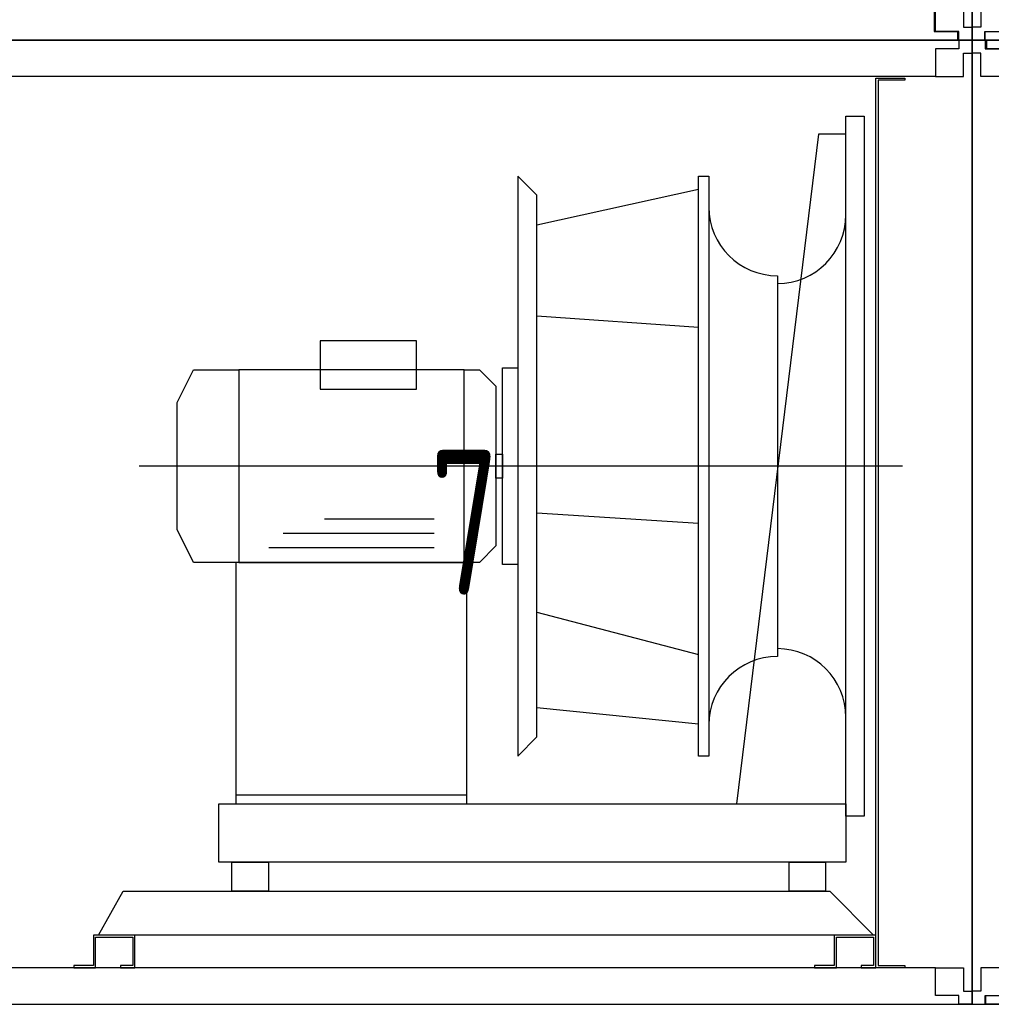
# Model space of a CAD drawing. Header units: millimetres. Extents: x -746391 to 410178, y -169697 to 100555.
# Tile 69 of 179: x 83277 to 84609, y -26451 to -25101. Entities that reach past the tile are written whole.
import ezdxf

# ---------------------------------------------------------------- set-up
doc = ezdxf.new("R2010")
doc.units = ezdxf.units.MM
doc.layers.add('1', color=7, linetype='Continuous')
doc.styles.get("Standard").update_dxf_attribs({"font": 'isocpeur.ttf', "width": 0.75})

# ---------------------------------------------------------------- blocks, each defined once
blk = doc.blocks.new('NWK17C0226701211622KAMM02')
at = {"layer": '1'}
for p, q in [((8628.65, 10547.6), (7204.65, 10547.6)), ((7204.65, 10547.6), (7204.65, 9225.6)), ((8628.65, 9225.6), (8628.65, 10547.6)), ((7204.65, 9225.6), (8628.65, 9225.6))]:
    blk.add_line(p, q, dxfattribs=at)
blk = doc.blocks.new('NWK17C0226701211622EINB01')
at = {"layer": '1'}
for p, q in [((7224.65, 10547.6), (8610.36, 10547.6)), ((7224.65, 10535.6), (7224.65, 10547.6)), ((8610.36, 10547.6), (8610.36, 10535.6)), ((7256.65, 10535.6), (7224.65, 10535.6)), ((7256.65, 10497.6), (7256.65, 10535.6)), ((8610.36, 10535.6), (8578.36, 10535.6)), ((8578.36, 10535.6), (8578.36, 10497.6)), ((8578.36, 10497.6), (7256.65, 10497.6))]:
    blk.add_line(p, q, dxfattribs=at)
blk = doc.blocks.new('NWK17C0226701211622EINB02')
at = {"layer": '1'}
for p, q in [((8628.65, 10547.6), (8610.65, 10547.6)), ((8610.65, 10547.6), (8610.65, 10535.6)), ((8628.65, 10529.6), (8628.65, 10547.6)), ((8610.65, 10535.6), (8578.65, 10535.6)), ((8578.65, 10535.6), (8578.65, 10497.6)), ((8616.65, 10497.6), (8616.65, 10529.6)), ((8616.65, 10529.6), (8628.65, 10529.6)), ((8578.65, 10497.6), (8616.65, 10497.6))]:
    blk.add_line(p, q, dxfattribs=at)
blk = doc.blocks.new('NWK17C0226701211622EINB04')
at = {"layer": '1'}
for p, q in [((8578.36, 9275.6), (7256.65, 9275.6)), ((7256.65, 9275.6), (7256.65, 9237.6)), ((8578.36, 9237.6), (8578.36, 9275.6)), ((7256.65, 9237.6), (7224.65, 9237.6)), ((7224.65, 9237.6), (7224.65, 9225.6)), ((8610.36, 9237.6), (8578.36, 9237.6)), ((8610.36, 9225.6), (8610.36, 9237.6)), ((7224.65, 9225.6), (8610.36, 9225.6))]:
    blk.add_line(p, q, dxfattribs=at)
blk = doc.blocks.new('NWK17C0226701211622EINB05')
at = {"layer": '1'}
for p, q in [((8578.65, 9237.6), (8578.65, 9275.6)), ((8578.65, 9275.6), (8616.65, 9275.6)), ((8616.65, 9275.6), (8616.65, 9243.6)), ((8610.65, 9237.6), (8578.65, 9237.6)), ((8610.65, 9225.6), (8610.65, 9237.6)), ((8616.65, 9243.6), (8628.65, 9243.6)), ((8628.65, 9243.6), (8628.65, 9225.6)), ((8628.65, 9225.6), (8610.65, 9225.6))]:
    blk.add_line(p, q, dxfattribs=at)
blk = doc.blocks.new('NWK17C0226701211622EINB07')
at = {"layer": '1'}
for p, q in [((8455.65, 9483.6), (8455.65, 10443.6)), ((8455.65, 10443.6), (8480.65, 10443.6)), ((8480.65, 10443.6), (8480.65, 9483.6)), ((8418.15, 10418.6), (8305.65, 9500.6)), ((8455.65, 10418.6), (8418.15, 10418.6)), ((8005.65, 10361.2), (8005.65, 9566)), ((8031.85, 10335), (8005.65, 10361.2)), ((8253.45, 9566), (8253.45, 10361.2)), ((8253.45, 10361.2), (8267.65, 10361.2)), ((8267.65, 10361.2), (8267.65, 9566)), ((8031.85, 10294.5), (8253.45, 10343.5)), ((8031.85, 9592.2), (8031.85, 10335)), ((8361.65, 10224.6), (8361.65, 9702.6)), ((8031.85, 10169.5), (8253.45, 10153.9)), ((7866.81, 10135.2), (7734.81, 10135.2)), ((7734.81, 10135.2), (7734.81, 10069.2)), ((7866.81, 10069.2), (7866.81, 10135.2)), ((7538.65, 10050.7), (7561.09, 10095.6)), ((7561.09, 10095.6), (7623.13, 10095.6)), ((7623.13, 10095.6), (7623.13, 9831.6)), ((7932.01, 10095.6), (7623.13, 10095.6)), ((7623.13, 10095.6), (7623.13, 9831.6)), ((7932.01, 9831.6), (7932.01, 10095.6)), ((7932.01, 10095.6), (7953.13, 10095.6)), ((7932.01, 9831.6), (7932.01, 10095.6)), ((7953.13, 10095.6), (7975.57, 10073.2)), ((7984.69, 9828.7), (7984.69, 10098.5)), ((7984.69, 10098.5), (8005.65, 10098.5)), ((8005.65, 10098.5), (8005.65, 9828.7)), ((7975.57, 10073.2), (7975.57, 9854.04)), ((7734.81, 10069.2), (7866.81, 10069.2)), ((7538.65, 9876.48), (7538.65, 10050.7)), ((7975.57, 9947.1), (7975.57, 9980.1)), ((7975.57, 9980.1), (7984.69, 9980.1)), ((7984.69, 9980.1), (7984.69, 9947.1)), ((8533.05, 9963.6), (7486.25, 9963.6)), ((7984.69, 9947.1), (7975.57, 9947.1)), ((8031.85, 9899.7), (8253.45, 9885.5)), ((7891.09, 9891), (7740.61, 9891)), ((7561.09, 9831.6), (7538.65, 9876.48)), ((7891.09, 9871.2), (7683.85, 9871.2)), ((7891.09, 9851.4), (7664.05, 9851.4)), ((7975.57, 9854.04), (7953.13, 9831.6)), ((7623.13, 9831.6), (7561.09, 9831.6)), ((7935.97, 9831.6), (7619.17, 9831.6)), ((7619.17, 9831.6), (7619.17, 9500.6)), ((7623.13, 9831.6), (7932.01, 9831.6)), ((7953.13, 9831.6), (7932.01, 9831.6)), ((7935.97, 9500.6), (7935.97, 9831.6)), ((8005.65, 9828.7), (7984.69, 9828.7)), ((8031.85, 9763.38), (8253.45, 9705.16)), ((8031.85, 9632.74), (8253.45, 9610.02)), ((8005.65, 9566), (8031.85, 9592.2)), ((8267.65, 9566), (8253.45, 9566)), ((7935.97, 9512.48), (7619.17, 9512.48)), ((7595.65, 9420.6), (7595.65, 9500.6)), ((7595.65, 9500.6), (8455.65, 9500.6)), ((7619.17, 9500.6), (7935.97, 9500.6)), ((8455.65, 9500.6), (8455.65, 9420.6)), ((8480.65, 9483.6), (8455.65, 9483.6)), ((8455.65, 9420.6), (7595.65, 9420.6)), ((7613.65, 9380.6), (7613.65, 9420.6)), ((7613.65, 9420.6), (7663.65, 9420.6)), ((7663.65, 9420.6), (7663.65, 9380.6)), ((8377.65, 9380.6), (8377.65, 9420.6)), ((8377.65, 9420.6), (8427.65, 9420.6)), ((8427.65, 9420.6), (8427.65, 9380.6)), ((7663.65, 9380.6), (7613.65, 9380.6)), ((8427.65, 9380.6), (8377.65, 9380.6))]:
    blk.add_line(p, q, dxfattribs=at)
for centre, start, end in [((8361.65, 10318.6), -180, -90), ((8361.65, 10308), -90, 0), ((8361.65, 9619.25), 0, 90), ((8361.65, 9608.6), 90, -180)]:
    blk.add_arc(centre, 94, start, end, dxfattribs=at)
blk = doc.blocks.new('NWK17C0226701211622UT01')
at = {"layer": '1'}
for p, q in [((7430.65, 9320.6), (7464.65, 9380.6)), ((7464.65, 9380.6), (8433.65, 9380.6)), ((8433.65, 9380.6), (8493.65, 9320.6)), ((8493.65, 9320.6), (7430.65, 9320.6))]:
    blk.add_line(p, q, dxfattribs=at)
blk = doc.blocks.new('NWK17C0226701211622EINB08')
at = {"layer": '1'}
for p, q in [((8496.65, 9275.6), (8496.65, 10495.6)), ((8496.65, 10495.6), (8536.65, 10495.6)), ((8536.65, 10492.6), (8499.65, 10492.6)), ((8499.65, 10492.6), (8499.65, 9278.6)), ((8536.65, 10495.6), (8536.65, 10492.6)), ((8536.65, 9275.6), (8496.65, 9275.6)), ((8499.65, 9278.6), (8536.65, 9278.6)), ((8536.65, 9278.6), (8536.65, 9275.6))]:
    blk.add_line(p, q, dxfattribs=at)
blk = doc.blocks.new('NWK17C0226701211622UT02')
at = {"layer": '1'}
for p, q in [((8496.65, 9320.6), (8439.65, 9320.6)), ((8439.65, 9320.6), (8439.65, 9278.6)), ((8442.65, 9275.6), (8442.65, 9317.6)), ((8442.65, 9317.6), (8493.65, 9317.6)), ((8493.65, 9317.6), (8493.65, 9278.6)), ((8496.65, 9275.6), (8496.65, 9320.6)), ((8439.65, 9278.6), (8412.65, 9278.6)), ((8412.65, 9278.6), (8412.65, 9275.6)), ((8412.65, 9275.6), (8442.65, 9275.6)), ((8493.65, 9278.6), (8476.65, 9278.6)), ((8476.65, 9278.6), (8476.65, 9275.6)), ((8476.65, 9275.6), (8496.65, 9275.6))]:
    blk.add_line(p, q, dxfattribs=at)
blk = doc.blocks.new('NWK17C0226701211622UT03')
at = {"layer": '1'}
for p, q in [((7480.65, 9320.6), (7423.65, 9320.6)), ((7423.65, 9320.6), (7423.65, 9278.6)), ((7426.65, 9275.6), (7426.65, 9317.6)), ((7426.65, 9317.6), (7477.65, 9317.6)), ((7477.65, 9317.6), (7477.65, 9278.6)), ((7480.65, 9275.6), (7480.65, 9320.6)), ((7423.65, 9278.6), (7396.65, 9278.6)), ((7396.65, 9278.6), (7396.65, 9275.6)), ((7396.65, 9275.6), (7426.65, 9275.6)), ((7477.65, 9278.6), (7460.65, 9278.6)), ((7460.65, 9278.6), (7460.65, 9275.6)), ((7460.65, 9275.6), (7480.65, 9275.6))]:
    blk.add_line(p, q, dxfattribs=at)
blk = doc.blocks.new('NWK17C0226701211622KAMM05')
at = {"layer": '1', "width": 0.69}
blk.add_text('7', height=198.68, dxfattribs=at).set_placement((7885.08, 9787.26))
blk = doc.blocks.new('NWK17C0226701211622KAMM03')
at = {"layer": '1'}
for name in ['NWK17C0226701211622EINB08', 'NWK17C0226701211622EINB07', 'NWK17C0226701211622KAMM05', 'NWK17C0226701211622UT01', 'NWK17C0226701211622UT03', 'NWK17C0226701211622UT02']:
    blk.add_blockref(name, (0, 0), dxfattribs=at)
blk = doc.blocks.new('NWK17C0226701211622KAMM01')
at = {"layer": '1'}
for name in ['NWK17C0226701211622KAMM02', 'NWK17C0226701211622EINB01', 'NWK17C0226701211622EINB02', 'NWK17C0226701211622KAMM03', 'NWK17C0226701211622EINB04', 'NWK17C0226701211622EINB05']:
    blk.add_blockref(name, (0, 0), dxfattribs=at)
blk = doc.blocks.new('NWK17C0226701211622KAMM07')
at = {"layer": '1'}
for p, q in [((9340.65, 10547.6), (8628.65, 10547.6)), ((8628.65, 10547.6), (8628.65, 9225.6)), ((9340.65, 9225.6), (9340.65, 10547.6)), ((8628.65, 9225.6), (9340.65, 9225.6))]:
    blk.add_line(p, q, dxfattribs=at)
blk = doc.blocks.new('NWK17C0226701211622EINB10')
at = {"layer": '1'}
for p, q in [((8679.63, 9237.6), (8679.63, 9275.6)), ((8679.63, 9275.6), (8679.63, 9275.6)), ((8679.63, 9275.6), (9035.64, 9245.6)), ((9035.64, 9245.6), (9289.65, 9275.6)), ((9289.65, 9275.6), (9289.65, 9275.6)), ((9289.65, 9275.6), (9289.65, 9237.6)), ((8647.63, 9225.6), (8647.63, 9237.6)), ((8647.63, 9237.6), (8679.63, 9237.6)), ((9035.64, 9245.6), (9035.64, 9245.6)), ((9289.65, 9237.6), (9321.65, 9237.6)), ((9321.65, 9237.6), (9321.65, 9225.6)), ((9321.65, 9225.6), (8647.63, 9225.6))]:
    blk.add_line(p, q, dxfattribs=at)
blk.add_circle((9035.64, 9250.6), 0, dxfattribs=at)
blk = doc.blocks.new('NWK17C0226701211622EINB11')
at = {"layer": '1'}
for p, q in [((8648.65, 10547.6), (9322.67, 10547.6)), ((8648.65, 10535.6), (8648.65, 10547.6)), ((9322.67, 10547.6), (9322.67, 10535.6)), ((8680.65, 10535.6), (8648.65, 10535.6)), ((8680.65, 10497.6), (8680.65, 10535.6)), ((9322.67, 10535.6), (9290.67, 10535.6)), ((9290.67, 10535.6), (9290.67, 10497.6)), ((9290.67, 10497.6), (8680.65, 10497.6))]:
    blk.add_line(p, q, dxfattribs=at)
blk = doc.blocks.new('NWK17C0226701211622EINB12')
at = {"layer": '1'}
for p, q in [((9340.65, 10547.6), (9322.65, 10547.6)), ((9322.65, 10547.6), (9322.65, 10535.6)), ((9340.65, 10529.6), (9340.65, 10547.6)), ((9322.65, 10535.6), (9290.65, 10535.6)), ((9290.65, 10535.6), (9290.65, 10497.6)), ((9328.65, 10497.6), (9328.65, 10529.6)), ((9328.65, 10529.6), (9340.65, 10529.6)), ((9290.65, 10497.6), (9328.65, 10497.6))]:
    blk.add_line(p, q, dxfattribs=at)
blk = doc.blocks.new('NWK17C0226701211622EINB13')
at = {"layer": '1'}
for p, q in [((8628.65, 10547.6), (8646.65, 10547.6)), ((8628.65, 10529.6), (8628.65, 10547.6)), ((8646.65, 10547.6), (8646.65, 10535.6)), ((8646.65, 10535.6), (8678.65, 10535.6)), ((8678.65, 10535.6), (8678.65, 10497.6)), ((8640.65, 10529.6), (8628.65, 10529.6)), ((8640.65, 10497.6), (8640.65, 10529.6)), ((8678.65, 10497.6), (8640.65, 10497.6))]:
    blk.add_line(p, q, dxfattribs=at)
blk = doc.blocks.new('NWK17C0226701211622EINB14')
at = {"layer": '1'}
for p, q in [((9290.65, 9237.6), (9290.65, 9275.6)), ((9290.65, 9275.6), (9328.65, 9275.6)), ((9328.65, 9275.6), (9328.65, 9243.6)), ((9322.65, 9237.6), (9290.65, 9237.6)), ((9322.65, 9225.6), (9322.65, 9237.6)), ((9328.65, 9243.6), (9340.65, 9243.6)), ((9340.65, 9243.6), (9340.65, 9225.6)), ((9340.65, 9225.6), (9322.65, 9225.6))]:
    blk.add_line(p, q, dxfattribs=at)
blk = doc.blocks.new('NWK17C0226701211622EINB15')
at = {"layer": '1'}
for p, q in [((8678.65, 9275.6), (8640.65, 9275.6)), ((8640.65, 9275.6), (8640.65, 9243.6)), ((8678.65, 9237.6), (8678.65, 9275.6)), ((8640.65, 9243.6), (8628.65, 9243.6)), ((8628.65, 9243.6), (8628.65, 9225.6)), ((8646.65, 9225.6), (8646.65, 9237.6)), ((8646.65, 9237.6), (8678.65, 9237.6)), ((8628.65, 9225.6), (8646.65, 9225.6))]:
    blk.add_line(p, q, dxfattribs=at)
blk = doc.blocks.new('NWK17C0226701211622UT04')
at = {"layer": '1'}
for p, q in [((9265.65, 9885.6), (9265.65, 10495.6)), ((9265.65, 10495.6), (9290.65, 10495.6)), ((9290.65, 10495.6), (9290.65, 9885.6)), ((8916.65, 10457.7), (8923.55, 10464.6)), ((8923.55, 10464.6), (8930.63, 10468.6)), ((8930.63, 10468.6), (8940.65, 10470.6)), ((8940.65, 10470.6), (9265.65, 10470.6)), ((9265.65, 10470.6), (9265.65, 9910.6)), ((8910.65, 10440.6), (8912.63, 10450.6)), ((8912.63, 10450.6), (8916.65, 10457.7)), ((8910.65, 9940.6), (8910.65, 10440.6)), ((8912.63, 9930.58), (8910.65, 9940.6)), ((8916.65, 9923.5), (8912.63, 9930.58)), ((8923.55, 9916.6), (8916.65, 9923.5)), ((8930.63, 9912.58), (8923.55, 9916.6)), ((8940.65, 9910.6), (8930.63, 9912.58)), ((9265.65, 9910.6), (8940.65, 9910.6)), ((9290.65, 9885.6), (9265.65, 9885.6))]:
    blk.add_line(p, q, dxfattribs=at)
blk = doc.blocks.new('NWK17C0226701211622UT05')
at = {"layer": '1'}
for p, q in [((9265.65, 9275.6), (9265.65, 9885.6)), ((9265.65, 9885.6), (9290.65, 9885.6)), ((9290.65, 9885.6), (9290.65, 9275.6)), ((8923.55, 9854.6), (8930.63, 9858.62)), ((8930.63, 9858.62), (8940.65, 9860.6)), ((8940.65, 9860.6), (9265.65, 9860.6)), ((9265.65, 9860.6), (9265.65, 9300.6)), ((8912.63, 9840.62), (8916.65, 9847.7)), ((8916.65, 9847.7), (8923.55, 9854.6)), ((8910.65, 9830.6), (8912.63, 9840.62)), ((8910.65, 9330.6), (8910.65, 9830.6)), ((8912.63, 9320.58), (8910.65, 9330.6)), ((8916.65, 9313.5), (8912.63, 9320.58)), ((8923.55, 9306.6), (8916.65, 9313.5)), ((8930.63, 9302.58), (8923.55, 9306.6)), ((8940.65, 9300.6), (8930.63, 9302.58)), ((9265.65, 9300.6), (8940.65, 9300.6)), ((9290.65, 9275.6), (9265.65, 9275.6))]:
    blk.add_line(p, q, dxfattribs=at)
blk = doc.blocks.new('NWK17C0226701211622UT06')
at = {"layer": '1'}
for p, q in [((9265.65, 9885.6), (9265.65, 10495.6)), ((9265.65, 10495.6), (9290.65, 10495.6)), ((9290.65, 10495.6), (9290.65, 9885.6)), ((8916.65, 10457.7), (8923.55, 10464.6)), ((8923.55, 10464.6), (8930.63, 10468.6)), ((8930.63, 10468.6), (8940.65, 10470.6)), ((8940.65, 10470.6), (9265.65, 10470.6)), ((9265.65, 10470.6), (9265.65, 9910.6)), ((8910.65, 10440.6), (8912.63, 10450.6)), ((8912.63, 10450.6), (8916.65, 10457.7)), ((8910.65, 9940.6), (8910.65, 10440.6)), ((8912.63, 9930.58), (8910.65, 9940.6)), ((8916.65, 9923.5), (8912.63, 9930.58)), ((8923.55, 9916.6), (8916.65, 9923.5)), ((8930.63, 9912.58), (8923.55, 9916.6)), ((8940.65, 9910.6), (8930.63, 9912.58)), ((9265.65, 9910.6), (8940.65, 9910.6)), ((9290.65, 9885.6), (9265.65, 9885.6))]:
    blk.add_line(p, q, dxfattribs=at)
blk = doc.blocks.new('NWK17C0226701211622UT07')
at = {"layer": '1'}
for p, q in [((9265.65, 9275.6), (9265.65, 9885.6)), ((9265.65, 9885.6), (9290.65, 9885.6)), ((9290.65, 9885.6), (9290.65, 9275.6)), ((8923.55, 9854.6), (8930.63, 9858.62)), ((8930.63, 9858.62), (8940.65, 9860.6)), ((8940.65, 9860.6), (9265.65, 9860.6)), ((9265.65, 9860.6), (9265.65, 9300.6)), ((8912.63, 9840.62), (8916.65, 9847.7)), ((8916.65, 9847.7), (8923.55, 9854.6)), ((8910.65, 9830.6), (8912.63, 9840.62)), ((8910.65, 9330.6), (8910.65, 9830.6)), ((8912.63, 9320.58), (8910.65, 9330.6)), ((8916.65, 9313.5), (8912.63, 9320.58)), ((8923.55, 9306.6), (8916.65, 9313.5)), ((8930.63, 9302.58), (8923.55, 9306.6)), ((8940.65, 9300.6), (8930.63, 9302.58)), ((9265.65, 9300.6), (8940.65, 9300.6)), ((9290.65, 9275.6), (9265.65, 9275.6))]:
    blk.add_line(p, q, dxfattribs=at)
blk = doc.blocks.new('NWK17C0226701211622UT08')
at = {"layer": '1'}
for p, q in [((9265.65, 9885.6), (9265.65, 10495.6)), ((9265.65, 10495.6), (9290.65, 10495.6)), ((9290.65, 10495.6), (9290.65, 9885.6)), ((8916.65, 10457.7), (8923.55, 10464.6)), ((8923.55, 10464.6), (8930.63, 10468.6)), ((8930.63, 10468.6), (8940.65, 10470.6)), ((8940.65, 10470.6), (9265.65, 10470.6)), ((9265.65, 10470.6), (9265.65, 9910.6)), ((8910.65, 10440.6), (8912.63, 10450.6)), ((8912.63, 10450.6), (8916.65, 10457.7)), ((8910.65, 9940.6), (8910.65, 10440.6)), ((8912.63, 9930.58), (8910.65, 9940.6)), ((8916.65, 9923.5), (8912.63, 9930.58)), ((8923.55, 9916.6), (8916.65, 9923.5)), ((8930.63, 9912.58), (8923.55, 9916.6)), ((8940.65, 9910.6), (8930.63, 9912.58)), ((9265.65, 9910.6), (8940.65, 9910.6)), ((9290.65, 9885.6), (9265.65, 9885.6))]:
    blk.add_line(p, q, dxfattribs=at)
blk = doc.blocks.new('NWK17C0226701211622UT09')
at = {"layer": '1'}
for p, q in [((9265.65, 9275.6), (9265.65, 9885.6)), ((9265.65, 9885.6), (9290.65, 9885.6)), ((9290.65, 9885.6), (9290.65, 9275.6)), ((8923.55, 9854.6), (8930.63, 9858.62)), ((8930.63, 9858.62), (8940.65, 9860.6)), ((8940.65, 9860.6), (9265.65, 9860.6)), ((9265.65, 9860.6), (9265.65, 9300.6)), ((8912.63, 9840.62), (8916.65, 9847.7)), ((8916.65, 9847.7), (8923.55, 9854.6)), ((8910.65, 9830.6), (8912.63, 9840.62)), ((8910.65, 9330.6), (8910.65, 9830.6)), ((8912.63, 9320.58), (8910.65, 9330.6)), ((8916.65, 9313.5), (8912.63, 9320.58)), ((8923.55, 9306.6), (8916.65, 9313.5)), ((8930.63, 9302.58), (8923.55, 9306.6)), ((8940.65, 9300.6), (8930.63, 9302.58)), ((9265.65, 9300.6), (8940.65, 9300.6)), ((9290.65, 9275.6), (9265.65, 9275.6))]:
    blk.add_line(p, q, dxfattribs=at)
blk = doc.blocks.new('NWK17C0226701211622UT10')
at = {"layer": '1'}
for p, q in [((9265.65, 9275.6), (9265.65, 9885.6)), ((9265.65, 9885.6), (9290.65, 9885.6)), ((9290.65, 9885.6), (9290.65, 9275.6)), ((8923.55, 9854.6), (8930.63, 9858.62)), ((8930.63, 9858.62), (8940.65, 9860.6)), ((8940.65, 9860.6), (9265.65, 9860.6)), ((9265.65, 9860.6), (9265.65, 9300.6)), ((8912.63, 9840.62), (8916.65, 9847.7)), ((8916.65, 9847.7), (8923.55, 9854.6)), ((8910.65, 9830.6), (8912.63, 9840.62)), ((8910.65, 9330.6), (8910.65, 9830.6)), ((8912.63, 9320.58), (8910.65, 9330.6)), ((8916.65, 9313.5), (8912.63, 9320.58)), ((8923.55, 9306.6), (8916.65, 9313.5)), ((8930.63, 9302.58), (8923.55, 9306.6)), ((8940.65, 9300.6), (8930.63, 9302.58)), ((9265.65, 9300.6), (8940.65, 9300.6)), ((9290.65, 9275.6), (9265.65, 9275.6))]:
    blk.add_line(p, q, dxfattribs=at)
blk = doc.blocks.new('NWK17C0226701211622UT11')
at = {"layer": '1'}
for p, q in [((9265.65, 9885.6), (9265.65, 10495.6)), ((9265.65, 10495.6), (9290.65, 10495.6)), ((9290.65, 10495.6), (9290.65, 9885.6)), ((8916.65, 10457.7), (8923.55, 10464.6)), ((8923.55, 10464.6), (8930.63, 10468.6)), ((8930.63, 10468.6), (8940.65, 10470.6)), ((8940.65, 10470.6), (9265.65, 10470.6)), ((9265.65, 10470.6), (9265.65, 9910.6)), ((8910.65, 10440.6), (8912.63, 10450.6)), ((8912.63, 10450.6), (8916.65, 10457.7)), ((8910.65, 9940.6), (8910.65, 10440.6)), ((8912.63, 9930.58), (8910.65, 9940.6)), ((8916.65, 9923.5), (8912.63, 9930.58)), ((8923.55, 9916.6), (8916.65, 9923.5)), ((8930.63, 9912.58), (8923.55, 9916.6)), ((8940.65, 9910.6), (8930.63, 9912.58)), ((9265.65, 9910.6), (8940.65, 9910.6)), ((9290.65, 9885.6), (9265.65, 9885.6))]:
    blk.add_line(p, q, dxfattribs=at)
blk = doc.blocks.new('NWK17C0226701211622EINB16')
at = {"layer": '1'}
for p, q in [((9287.65, 10493.6), (9207.65, 10493.6)), ((9207.65, 10493.6), (9207.65, 10490.6)), ((9207.65, 10490.6), (9287.65, 10490.6)), ((9327.65, 10495.6), (9287.65, 10495.6)), ((9287.65, 10495.6), (9287.65, 9275.6)), ((9287.65, 10490.6), (9287.65, 10493.6)), ((9327.65, 9275.6), (9327.65, 10495.6)), ((9207.65, 9887.6), (9207.65, 9890.6)), ((9207.65, 9890.6), (9287.65, 9890.6)), ((9287.65, 9887.6), (9207.65, 9887.6)), ((9287.65, 9890.6), (9287.65, 9887.6)), ((9207.65, 9277.6), (9207.65, 9280.6)), ((9207.65, 9280.6), (9287.65, 9280.6)), ((9287.65, 9277.6), (9207.65, 9277.6)), ((9287.65, 9280.6), (9287.65, 9277.6)), ((9287.65, 9275.6), (9327.65, 9275.6))]:
    blk.add_line(p, q, dxfattribs=at)
blk = doc.blocks.new('NWK17C0226701211622EINB17')
at = {"layer": '1'}
blk.add_circle((9035.65, 9250.6), 25, dxfattribs=at)
blk = doc.blocks.new('NWK17C0226701211622KAMM10')
at = {"layer": '1', "width": 0.69}
blk.add_text('8', height=198.68, dxfattribs=at).set_placement((8953.08, 9787.26))
blk = doc.blocks.new('NWK17C0226701211622KAMM08')
at = {"layer": '1'}
for name in ['NWK17C0226701211622UT04', 'NWK17C0226701211622UT06', 'NWK17C0226701211622UT08', 'NWK17C0226701211622UT11', 'NWK17C0226701211622EINB16', 'NWK17C0226701211622KAMM10', 'NWK17C0226701211622UT05', 'NWK17C0226701211622UT07', 'NWK17C0226701211622UT09', 'NWK17C0226701211622UT10', 'NWK17C0226701211622EINB17']:
    blk.add_blockref(name, (0, 0), dxfattribs=at)
blk = doc.blocks.new('NWK17C0226701211622KAMM06')
at = {"layer": '1'}
for name in ['NWK17C0226701211622KAMM07', 'NWK17C0226701211622EINB13', 'NWK17C0226701211622EINB11', 'NWK17C0226701211622EINB12', 'NWK17C0226701211622KAMM08', 'NWK17C0226701211622EINB15', 'NWK17C0226701211622EINB10', 'NWK17C0226701211622EINB14']:
    blk.add_blockref(name, (0, 0), dxfattribs=at)
blk = doc.blocks.new('NWK17C0226701211622KAMM27')
at = {"layer": '1'}
for p, q in [((8628.65, 11869.6), (7204.65, 11869.6)), ((7204.65, 11869.6), (7204.65, 10547.6)), ((8628.65, 10547.6), (8628.65, 11869.6)), ((7204.65, 10547.6), (8628.65, 10547.6))]:
    blk.add_line(p, q, dxfattribs=at)
blk = doc.blocks.new('NWK17C0226701211622EINB53')
at = {"layer": '1'}
for p, q in [((7254.94, 10559.6), (7254.94, 10597.6)), ((7254.94, 10597.6), (8576.65, 10597.6)), ((8576.65, 10597.6), (8576.65, 10559.6)), ((7222.94, 10547.6), (7222.94, 10559.6)), ((7222.94, 10559.6), (7254.94, 10559.6)), ((8576.65, 10559.6), (8608.65, 10559.6)), ((8608.65, 10559.6), (8608.65, 10547.6)), ((8608.65, 10547.6), (7222.94, 10547.6))]:
    blk.add_line(p, q, dxfattribs=at)
blk = doc.blocks.new('NWK17C0226701211622EINB55')
at = {"layer": '1'}
for p, q in [((8578.65, 10559.6), (8578.65, 10597.6)), ((8578.65, 10597.6), (8616.65, 10597.6)), ((8616.65, 10597.6), (8616.65, 10565.6)), ((8610.65, 10559.6), (8578.65, 10559.6)), ((8610.65, 10547.6), (8610.65, 10559.6)), ((8616.65, 10565.6), (8628.65, 10565.6)), ((8628.65, 10565.6), (8628.65, 10547.6)), ((8628.65, 10547.6), (8610.65, 10547.6))]:
    blk.add_line(p, q, dxfattribs=at)
blk = doc.blocks.new('NWK17C0226701211622KAMM26')
at = {"layer": '1'}
for name in ['NWK17C0226701211622KAMM27', 'NWK17C0226701211622EINB53', 'NWK17C0226701211622EINB55']:
    blk.add_blockref(name, (0, 0), dxfattribs=at)
blk = doc.blocks.new('NWK17C0226701211622KAMM32')
at = {"layer": '1'}
for p, q in [((9849.65, 11869.6), (8628.65, 11869.6)), ((8628.65, 11869.6), (8628.65, 10547.6)), ((9849.65, 10547.6), (9849.65, 11869.6)), ((8628.65, 10547.6), (9849.65, 10547.6))]:
    blk.add_line(p, q, dxfattribs=at)
blk = doc.blocks.new('NWK17C0226701211622EINB62')
at = {"layer": '1'}
for p, q in [((8678.28, 10559.6), (8678.28, 10597.6)), ((8678.28, 10597.6), (9796.65, 10597.6)), ((9796.65, 10597.6), (9796.65, 10559.6)), ((8646.28, 10547.6), (8646.28, 10559.6)), ((8646.28, 10559.6), (8678.28, 10559.6)), ((9796.65, 10559.6), (9828.65, 10559.6)), ((9828.65, 10559.6), (9828.65, 10547.6)), ((9828.65, 10547.6), (8646.28, 10547.6))]:
    blk.add_line(p, q, dxfattribs=at)
blk = doc.blocks.new('NWK17C0226701211622EINB63')
at = {"layer": '1'}
for p, q in [((8678.65, 10597.6), (8640.65, 10597.6)), ((8640.65, 10597.6), (8640.65, 10565.6)), ((8678.65, 10559.6), (8678.65, 10597.6)), ((8640.65, 10565.6), (8628.65, 10565.6)), ((8628.65, 10565.6), (8628.65, 10547.6)), ((8646.65, 10547.6), (8646.65, 10559.6)), ((8646.65, 10559.6), (8678.65, 10559.6)), ((8628.65, 10547.6), (8646.65, 10547.6))]:
    blk.add_line(p, q, dxfattribs=at)
blk = doc.blocks.new('NWK17C0226701211622KAMM31')
at = {"layer": '1'}
for name in ['NWK17C0226701211622KAMM32', 'NWK17C0226701211622EINB63', 'NWK17C0226701211622EINB62']:
    blk.add_blockref(name, (0, 0), dxfattribs=at)
blk = doc.blocks.new('NWK17C0226701211622ANB09')
at = {"layer": '1'}
blk.add_line((4052.65, 9225.6), (9950.65, 9225.6), dxfattribs=at)

msp = doc.modelspace()

# ---------------------------------------------------------------- block references
at = {"layer": '1'}
for name in ['NWK17C0226701211622KAMM26', 'NWK17C0226701211622KAMM31', 'NWK17C0226701211622KAMM01', 'NWK17C0226701211622KAMM06', 'NWK17C0226701211622ANB09']:
    msp.add_blockref(name, (75954.1, -35676.2), dxfattribs=at)

doc.saveas('drawing.dxf')
